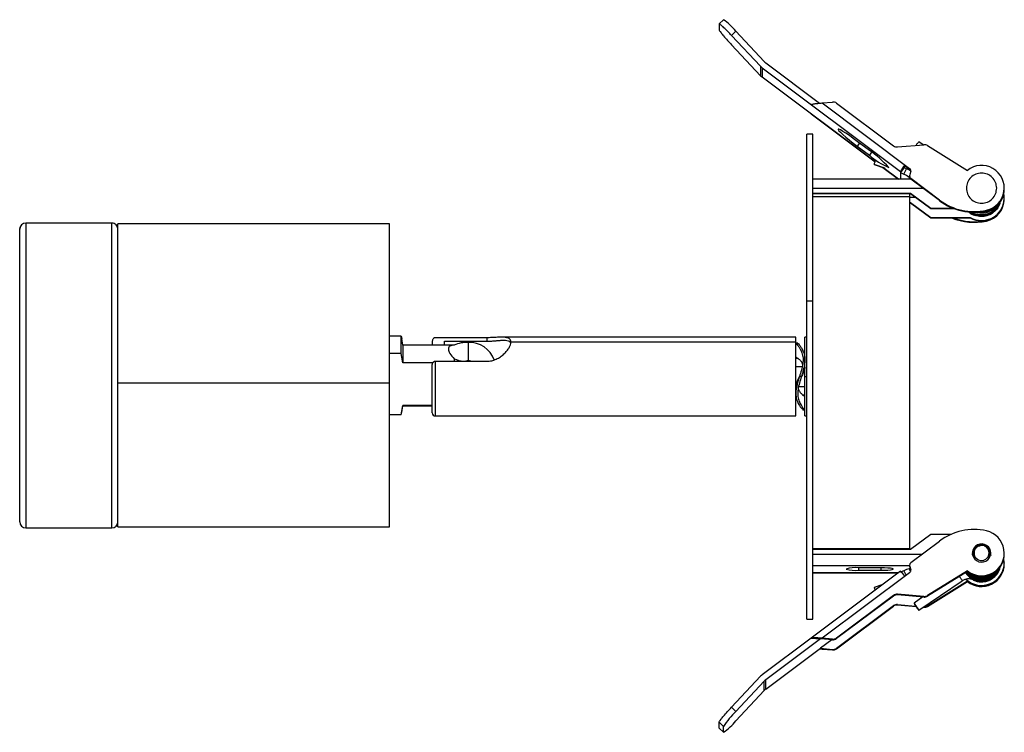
# Paper-space layout '_Derecha' of a CAD drawing. Header units: millimetres. Extents: x -152 to 11, y -55 to 63.
import ezdxf

# ---------------------------------------------------------------- set-up
doc = ezdxf.new("R2010")
doc.units = ezdxf.units.MM

psp = doc.layouts.new('_Derecha')

# ---------------------------------------------------------------- linework, layer by layer
at = {"color": 7, "linetype": 'Continuous', "lineweight": 25}
for p, q in [((-35.73, 62.51), (-36.47, 61.83)), ((-36.47, 61.82), (-36.47, 60.86)), ((-33.69, 60.61), (-34.42, 59.93)), ((-33.69, 60.61), (-29.04, 55.64)), ((-29.61, 54.82), (-34.42, 59.93)), ((-29.61, 53.27), (-34.42, 58.38)), ((-28.75, 55.38), (-19.89, 48.74)), ((-29.61, 54.82), (-29.61, 53.27)), ((-29.36, 54.59), (-6.54, 37.48)), ((-29.36, 54.59), (-29.36, 53.04)), ((-10.72, 39.07), (-29.36, 53.04)), ((-19.46, 48.78), (-17.76, 48.93)), ((-19.46, 48.78), (-5.03, 37.96)), ((-17.07, 48.73), (-7.7, 41.71)), ((-21.25, 46.96), (-10.72, 39.06)), ((-21.23, 46.96), (-21.25, 46.96)), ((-21, 43.63), (-22, 43.63)), ((-22, -36.37), (-22, 43.63)), ((-21, -36.37), (-21, 43.63)), ((-11.66, 40.94), (-13.66, 42.44)), ((-2.81, 41.88), (-3.52, 42.36)), ((-13.28, 42.15), (-13.66, 41.66)), ((-13.66, 41.66), (-11.66, 40.16)), ((-11.29, 40.66), (-11.66, 40.16)), ((-7.01, 41.51), (-2.66, 41.89)), ((-2.05, 41.74), (4.52, 37.65)), ((-10.86, 38.6), (-9.13, 38)), ((-9.12, 38), (-10.86, 38.6)), ((-9.45, 38.11), (-6.88, 36.18)), ((-6.87, 36.18), (-9.44, 38.11)), ((-5.93, 38.1), (-6.54, 37.29)), ((-6.54, 37.48), (-6.54, 36.18)), ((-5.98, 37.02), (-5.55, 37.92)), ((-5.93, 38.31), (-5.82, 38.46)), ((-5.93, 38.31), (-5.93, 38.1)), ((-5.55, 37.92), (-5.93, 38.1)), ((-5.52, 38.23), (-5.89, 38.36)), ((-5.82, 38.55), (-5.82, 38.46)), ((-5.82, 38.46), (-5.03, 37.86)), ((-5.03, 37.96), (-5.03, 37.86)), ((-4.78, 36.18), (-21, 36.18)), ((-6.54, 37.29), (-5.98, 37.02)), ((-5.08, 36.5), (-5.03, 36.6)), ((-5.08, 36.5), (-5.08, 36.18)), ((-5.04, 36.77), (-5.04, 36.67)), ((-5.03, 36.63), (-5.04, 36.67)), ((-5.03, 36.73), (-5.03, 36.63)), ((-0.08, 32.76), (-4.8, 36.29)), ((-4.8, 36.29), (-4.8, 36.19)), ((-0.08, 32.66), (-4.8, 36.19)), ((-2.74, 34.65), (-21, 34.65)), ((10.6, 34.62), (10.6, 34.72)), ((10.6, 34.54), (10.6, 34.6)), ((-4.87, 33.85), (-21, 33.85)), ((-4.87, 33.79), (-21, 33.79)), ((-21, 33.34), (-5, 33.34)), ((-5, -24.86), (-5, 33.79)), ((-4.02, 33.17), (-5, 33.17)), ((-1.5, 31.36), (-4.87, 33.85)), ((-4.87, 33.85), (-4.87, 33.79)), ((-1.5, 31.31), (-4.87, 33.79)), ((-0.08, 32.76), (-0.08, 32.66)), ((10.6, 33.06), (10.6, 33.12)), ((10.6, 32.94), (10.6, 33.04)), ((-5, 32.37), (-4.87, 32.37)), ((-5, 32.31), (-4.87, 32.31)), ((-4.87, 32.37), (-1.5, 29.89)), ((-4.87, 32.37), (-4.87, 32.31)), ((-4.87, 32.31), (-1.5, 29.83)), ((2.28, 31.36), (-1.5, 31.36)), ((-1.5, 31.36), (-1.5, 31.31)), ((2.44, 31.31), (-1.5, 31.31)), ((7.65, 31.08), (7.65, 30.98)), ((-1.5, 29.89), (4.98, 29.89)), ((-1.5, 29.83), (-1.5, 29.89)), ((-1.5, 29.83), (4.98, 29.83)), ((4.98, 29.83), (4.98, 29.89)), ((6.85, 29.33), (6.85, 29.39)), ((7.65, 29.29), (7.65, 29.39)), ((-151.88, -20.33), (-151.88, 27.97)), ((-136.68, 28.97), (-150.88, 28.97)), ((-150.88, 28.97), (-150.88, -21.33)), ((-136.68, 28.96), (-150.88, 28.96)), ((-136.68, -21.33), (-136.68, 28.97)), ((-90.88, 28.82), (-135.68, 28.82)), ((-135.68, -21.18), (-135.68, 28.82)), ((-90.88, -21.18), (-90.88, 28.82)), ((-22, 16.11), (-21, 16.11)), ((-88.91, 10.32), (-90.88, 10.32)), ((-88.91, 7.46), (-88.91, 10.32)), ((-88.91, 10.32), (-88.84, 9.9)), ((-88.65, 8.82), (-88.84, 9.91)), ((-74.8, 10.05), (-83.3, 10.05)), ((-74.8, 10.05), (-74.8, 9.48)), ((-23.8, 10.13), (-72.34, 10.13)), ((-23.8, -2.87), (-23.8, 10.13)), ((-22, 10.13), (-22.3, 10.13)), ((-22.3, -2.87), (-22.3, 10.13)), ((-80.18, 8.82), (-88.65, 8.82)), ((-88.65, 8.82), (-88.65, 5.92)), ((-83.8, 9.48), (-83.8, 8.82)), ((-81.8, 9.48), (-74.8, 9.48)), ((-81.8, 8.82), (-81.8, 9.48)), ((-77.88, 9.28), (-77.88, 6.27)), ((-23.8, 9.31), (-70.8, 9.31)), ((-23.5, 9.13), (-23.8, 9.13)), ((-88.91, 7.46), (-90.88, 7.46)), ((-88.65, 5.92), (-88.91, 7.46)), ((-80.18, 6.58), (-80.18, 6.17)), ((-23.43, 6.63), (-23.8, 6.63)), ((-22.3, 6.63), (-22.32, 6.63)), ((-83.71, 5.92), (-88.65, 5.92)), ((-83.8, -2.37), (-83.8, 5.6)), ((-83.3, 6.17), (-74.8, 6.17)), ((-83.3, 6.17), (-83.3, -2.87)), ((-23.8, 5.28), (-22.75, 5.28)), ((-22.3, 5.28), (-22.3, 5.28)), ((-22.89, 3.63), (-23.21, 3.63)), ((-22.3, 3.63), (-22, 3.63)), ((-135.68, 2.59), (-90.88, 2.59)), ((-23.8, 1.97), (-23.8, 1.97)), ((-23.35, 1.97), (-22.3, 1.97)), ((-23.8, 0.63), (-23.78, 0.63)), ((-22.67, 0.63), (-22.3, 0.63)), ((-88.91, -2.68), (-88.65, -1.14)), ((-88.84, -2.27), (-88.65, -1.18)), ((-83.8, -1.14), (-88.65, -1.14)), ((-88.65, -1.14), (-88.65, -1.18)), ((-88.65, -1.18), (-83.8, -1.18)), ((-88.91, -2.68), (-90.88, -2.68)), ((-83.3, -2.87), (-23.8, -2.87)), ((-22.6, -1.87), (-22.3, -1.87)), ((-22.3, -2.87), (-22, -2.87)), ((-150.88, -21.33), (-136.68, -21.33)), ((-135.68, -21.18), (-90.88, -21.18)), ((-4.87, -24.86), (-1.5, -22.37)), ((-1.5, -22.37), (1.91, -22.37)), ((-4.8, -27.05), (-0.08, -23.52)), ((6.68, -24.12), (6.88, -24.13)), ((6.85, -24.08), (6.85, -24.12)), ((6.94, -24.08), (6.94, -23.98)), ((7.36, -24.21), (7.56, -24.28)), ((-21, -24.72), (-5, -24.72)), ((-21, -24.86), (-4.87, -24.86)), ((-21, -25.65), (-2.93, -25.65)), ((5.6, -26.33), (5.6, -25.46)), ((7.8, -24.68), (7.89, -24.73)), ((7.89, -24.73), (7.93, -24.66)), ((7.89, -24.73), (8.27, -25.1)), ((8.1, -26.33), (8.1, -25.46)), ((8.1, -25.75), (8.26, -25.94)), ((10.6, -25.58), (10.6, -25.48)), ((10.6, -25.66), (10.6, -25.6)), ((-21, -27.51), (-5.04, -27.51)), ((-5.04, -27.53), (-5.04, -27.63)), ((5.55, -26.24), (5.6, -26.17)), ((5.57, -26.28), (5.6, -26.23)), ((8.1, -26.17), (8.15, -26.24)), ((8.1, -26.23), (8.13, -26.28)), ((10.6, -27.08), (10.52, -26.33)), ((10.6, -27.08), (10.6, -27.14)), ((10.6, -27.26), (10.6, -27.17)), ((-6.54, -28.47), (-21.25, -39.5)), ((-6.87, -28.72), (-21, -28.72)), ((-21, -28.73), (-6.88, -28.73)), ((-5.03, -28.72), (-19.46, -39.54)), ((-9.75, -27.91), (-13.45, -27.91)), ((-13.45, -27.91), (-13.45, -28.32)), ((-13.45, -28.32), (-9.75, -28.32)), ((-9.75, -27.91), (-9.75, -28.32)), ((-5.98, -28.41), (-6.4, -28.6)), ((-5.98, -28.41), (-5.62, -29.17)), ((-4.86, -28.53), (-5.08, -28.08)), ((-4.91, -27.99), (-4.91, -27.89)), ((4.52, -28.41), (-2.05, -32.5)), ((4.52, -28.51), (-2.05, -32.6)), ((4.52, -28.41), (4.52, -28.51)), ((9.82, -28.14), (9.93, -27.71)), ((-9.45, -30.66), (-10.86, -31.14)), ((-3.52, -34.9), (3.66, -30.04)), ((-3.52, -34.9), (3.65, -30.05)), ((-2.05, -34.19), (4.52, -30.09)), ((-2.05, -34.28), (4.52, -30.19)), ((3.65, -30.04), (3.65, -30.05)), ((4.52, -30.19), (4.52, -30.09)), ((5.45, -29.91), (5.46, -29.92)), ((5.46, -29.91), (5.45, -29.91)), ((6.83, -30.23), (7.38, -30.19)), ((6.85, -29.34), (6.85, -29.4)), ((8.64, -29.68), (8.62, -29.7)), ((-7.7, -32.47), (-17.07, -39.5)), ((-7.7, -32.57), (-7.7, -32.47)), ((-2.66, -32.65), (-7.01, -32.27)), ((-7.01, -32.27), (-7.01, -32.37)), ((-2.66, -32.75), (-7.01, -32.37)), ((-7.7, -32.57), (-17.07, -39.59)), ((-7.01, -33.96), (-4.03, -34.22)), ((-7.01, -33.96), (-7.01, -34.05)), ((-7.01, -34.05), (-3.96, -34.32)), ((-2.82, -32.73), (-4.3, -33.74)), ((-2.66, -32.65), (-2.66, -32.75)), ((-2.05, -32.5), (-2.05, -32.6)), ((-17.07, -41.18), (-7.7, -34.15)), ((-17.07, -41.28), (-7.7, -34.25)), ((-7.7, -34.25), (-7.7, -34.15)), ((-2.81, -34.42), (-2.66, -34.43)), ((-2.68, -34.33), (-2.66, -34.33)), ((-2.66, -34.43), (-2.66, -34.33)), ((-2.05, -34.28), (-2.05, -34.19)), ((-22, -36.37), (-21, -36.37)), ((-21.25, -39.51), (-29.36, -45.59)), ((-19.76, -39.64), (-28.75, -46.38)), ((-21.25, -39.51), (-19.76, -39.64)), ((-19.76, -39.64), (-19.76, -39.62)), ((-17.76, -39.79), (-19.76, -39.62)), ((-17.86, -39.78), (-19.76, -41.2)), ((-17.76, -39.69), (-19.46, -39.54)), ((-17.76, -39.79), (-17.76, -39.69)), ((-17.07, -39.5), (-17.07, -39.59)), ((-28.75, -47.93), (-19.76, -41.18)), ((-19.89, -41.28), (-19.46, -41.33)), ((-19.76, -41.2), (-19.76, -41.18)), ((-19.76, -41.2), (-17.76, -41.38)), ((-19.46, -41.33), (-17.76, -41.47)), ((-17.76, -41.47), (-17.76, -41.38)), ((-17.07, -41.18), (-17.07, -41.28)), ((-29.61, -45.82), (-34.42, -50.93)), ((-33.69, -51.6), (-29.04, -46.64)), ((-29.04, -48.18), (-29.04, -46.64)), ((-28.75, -47.93), (-28.75, -46.38)), ((-33.69, -53.15), (-29.04, -48.18)), ((-34.42, -50.93), (-33.69, -51.6)), ((-35.74, -54.08), (-36.47, -53.4)), ((-36.47, -54.36), (-36.47, -53.4)), ((-36.47, -54.36), (-35.74, -55.04)), ((-36.45, -54.36), (-36.47, -54.36)), ((-36.47, -54.37), (-35.73, -55.06)), ((-35.74, -55.04), (-35.74, -54.08))]:
    psp.add_line(p, q, dxfattribs=at)
at = {"color": 7, "linetype": 'Continuous', "lineweight": 25, "flags": 128}
for points in [[(-13.66, 42.44), (-14.33, 42.93), (-14.96, 43.38), (-15.54, 43.77), (-16.04, 44.09), (-16.43, 44.32), (-16.7, 44.45), (-16.84, 44.47), (-16.84, 44.39), (-16.7, 44.2), (-16.43, 43.93), (-16.04, 43.57), (-15.54, 43.14), (-14.96, 42.66), (-14.33, 42.16), (-13.66, 41.66)], [(-9.75, -28.32), (-9.17, -28.31), (-8.64, -28.28), (-8.2, -28.25), (-7.89, -28.2), (-7.72, -28.14), (-7.72, -28.09), (-7.89, -28.03), (-8.2, -27.98), (-8.64, -27.95), (-9.17, -27.92), (-9.75, -27.91)]]:
    psp.add_lwpolyline(points, dxfattribs=at)
at = {"color": 7, "linetype": 'Continuous', "lineweight": 25}
for centre, radius, start, end in [((-41.35, 54.45), 9.82, 38.7956, 55.1379), ((-27.43, 57.14), 2.2, 223.1398, 233.1346), ((-28.16, 56.19), 2, 223.2421, 233.1346), ((-28.16, 54.64), 2, 223.2421, 233.1346), ((-17.67, 47.93), 1, 53.1558, 94.9774), ((-20.44, 27.66), 15.91, 41.2385, 56.5495), ((-7.1, 42.51), 1, 233.1558, 274.9774), ((-2.58, 40.89), 1, 58.1061, 94.9726), ((-4.63, 47.82), 10.4, 227.4568, 248.3409), ((-0.67, 34.3), 6.68, 140.4624, 151.5667), ((-8.84, 30.84), 7.8, 58.9456, 65.1284), ((-5.39, 37.49), 0.595, 322.8598, 53.2164), ((-5.39, 37.39), 0.596, 4.7582, 53.1785), ((6.85, 34.73), 3.74, 282.3603, 128.5619), ((-7.2, 33.9), 3.35, 50.8169, 68.7545), ((-4.44, 36.77), 0.595, 142.845, 183.255), ((-4.44, 36.77), 0.596, 183.3051, 233.1783), ((-4.44, 36.67), 0.596, 183.3051, 233.1783), ((6.86, 34.55), 3.74, 267.1618, 359.8476), ((6.86, 34.61), 3.74, 273.8585, 359.859), ((6.86, 34.63), 3.74, 282.2205, 359.8929), ((5.62, 40.37), 9.52, 233.1604, 282.3374), ((5.62, 40.27), 9.52, 233.1604, 282.3374), ((6.86, 33.12), 3.74, 269.8081, 11.5387), ((6.86, 33.07), 3.74, 269.8527, 359.8713), ((6.87, 33.04), 3.73, 282.1874, 359.926), ((6.87, 32.94), 3.73, 282.1874, 359.926), ((5.62, 38.6), 9.52, 247.0654, 282.3277), ((5.62, 38.69), 9.52, 248.6285, 282.3273), ((6.84, 33.23), 3.2, 229.2979, 250.8972), ((6.84, 33.22), 3.2, 229.1747, 250.8972), ((6.85, 33.15), 3.76, 240.2036, 270.0074), ((6.85, 33.09), 3.76, 240.2036, 270.0074), ((-150.88, 27.97), 1, 90, 180), ((-150.89, 27.96), 1, 89.9893, 179.9893), ((-136.68, 27.97), 1, 0, 90), ((-136.68, 27.96), 1, 0.0107, 90.0107), ((-77.99, 3.85), 5.43, 88.8777, 113.7416), ((-77.88, 3.82), 5.5, 112.7182, 114.62), ((-77.7, 4.92), 4.36, 19.5181, 92.4392), ((-78.14, 11.06), 4.92, 245.5612, 264.2702), ((-77.88, 5.16), 1.11, 65.1032, 90.1883), ((-83.3, -2.37), 0.5, 180, 270), ((-150.88, -20.33), 1, 180, 270), ((-136.68, -20.33), 1, 270, 360), ((5.62, -31.13), 9.52, 77.6626, 126.8396), ((6.85, -25.49), 3.74, 231.4527, 77.6251), ((6.84, -25.48), 1.5, 86.5214, 266.9401), ((6.85, -25.58), 1.51, 86.6005, 178.0041), ((6.85, -25.67), 1.55, 89.9261, 149.8952), ((6.85, -25.47), 1.25, 0.2221, 179.7779), ((6.86, -25.48), 1.5, 266.5214, 86.9401), ((6.85, -25.67), 1.55, 30.1048, 90.0739), ((6.85, -25.58), 1.51, 1.9897, 86.8997), ((6.85, -25.56), 3.75, 231.7113, 359.7474), ((6.85, -25.46), 1.25, 180.2221, 359.7779), ((6.86, -25.6), 3.74, 269.8527, 359.8713), ((6.86, -25.65), 3.74, 269.8527, 359.8713), ((-4.44, -27.53), 0.595, 176.745, 217.155), ((-4.44, -27.53), 0.596, 126.8217, 176.6949), ((6.85, -27.12), 3.75, 225.6407, 359.7344), ((6.85, -27.07), 3.75, 226.6147, 359.7346), ((6.85, -27.15), 3.75, 231.6744, 359.7843), ((6.85, -27.25), 3.75, 231.6744, 359.7843), ((-13.96, -33.3), 5.41, 84.6148, 106.5701), ((-13.96, -22.93), 5.41, 253.4299, 275.3852), ((-9.48, -31.71), 4.37, 33.2292, 47.7999), ((-4.62, -30.7), 2.67, 99.9193, 120.683), ((-4.44, -27.63), 0.595, 180.0125, 217.1539), ((-5.39, -28.25), 0.595, 306.7836, 37.1402), ((-5.39, -28.34), 0.595, 4.7374, 37.1497), ((6.85, -25.63), 3.76, 230.6851, 270.0188), ((6.85, -25.58), 3.76, 231.4908, 270.0182), ((6.84, -27.02), 3.21, 244.4475, 303.5034), ((-7.1, -33.27), 1, 85.0226, 126.8442), ((-7.1, -33.37), 1, 85.0226, 126.8442), ((-7.1, -34.96), 1, 85.0226, 126.8442), ((-7.1, -35.05), 1, 85.0226, 126.8442), ((-2.58, -31.65), 1, 265.0274, 301.8939), ((-2.58, -31.75), 1, 265.0274, 301.8939), ((-2.58, -33.33), 1, 265.0274, 301.8939), ((-2.58, -33.43), 1, 265.0274, 301.8939), ((-17.67, -38.69), 1, 265.0226, 306.8442), ((-17.67, -38.79), 1, 265.0226, 306.8442), ((-17.67, -40.38), 1, 265.0226, 306.8442), ((-17.67, -40.47), 1, 265.0226, 306.8442), ((-28.16, -47.18), 2, 126.8654, 136.7579), ((-27.43, -48.14), 2.2, 126.8654, 136.8602), ((-27.43, -49.68), 2.2, 126.8654, 136.8602), ((-23.63, -62), 14.47, 134.0735, 146.8194), ((-40.47, -47.87), 8.59, 303.3988, 322.0548)]:
    psp.add_arc(centre, radius, start, end, dxfattribs=at)
for points, knots in [([(-34.42, 59.93), (-34.61, 60.13), (-35, 60.54), (-35.56, 61.1), (-36.05, 61.56), (-36.4, 61.85), (-36.45, 61.83), (-36.47, 61.82)], [0, 0, 0, 0, 0.176813, 0.36715, 0.563551, 0.790275, 1, 1, 1, 1]), ([(-36.47, 60.86), (-36.45, 60.81), (-36.42, 60.72), (-36.16, 60.36), (-35.72, 59.82), (-35.11, 59.13), (-34.64, 58.63), (-34.42, 58.38)], [0, 0, 0, 0, 0.176813, 0.367149, 0.563551, 0.790275, 1, 1, 1, 1]), ([(-21.25, 48.51), (-21.24, 48.52), (-21.22, 48.54), (-21.09, 48.57), (-20.88, 48.62), (-20.53, 48.67), (-20.05, 48.73), (-19.66, 48.76), (-19.46, 48.78)], [0, 0, 0, 0, 0.104748, 0.221965, 0.354801, 0.502841, 0.753339, 1, 1, 1, 1]), ([(-3.96, 41.78), (-3.94, 41.8), (-3.88, 41.9), (-3.76, 42.07), (-3.63, 42.24), (-3.54, 42.35), (-3.52, 42.35), (-3.52, 42.35)], [0, 0, 0, 0, 0.070233, 0.302675, 0.535116, 0.767558, 1, 1, 1, 1]), ([(-10.86, 38.6), (-10.86, 38.62), (-10.85, 38.66), (-10.8, 38.84), (-10.73, 39.04), (-10.68, 39.18), (-10.66, 39.23)], [0, 0, 0, 0, 0.277766, 0.555531, 0.833297, 1, 1, 1, 1]), ([(9.35, 34.72), (9.31, 35.05), (9.24, 35.7), (8.66, 36.53), (7.83, 37.08), (6.85, 37.27), (5.87, 37.08), (5.04, 36.53), (4.46, 35.7), (4.39, 35.05), (4.35, 34.72)], [0, 0, 0, 0, 0.1250575, 0.2500054, 0.374898, 0.4997877, 0.624727, 0.7497697, 0.8748406, 1, 1, 1, 1]), ([(4.35, 34.72), (4.39, 34.4), (4.46, 33.74), (5.04, 32.92), (5.87, 32.36), (6.85, 32.17), (7.83, 32.36), (8.66, 32.91), (9.24, 33.74), (9.31, 34.39), (9.35, 34.72)], [0, 0, 0, 0, 0.125057, 0.250005, 0.374898, 0.499788, 0.624727, 0.74977, 0.874841, 1, 1, 1, 1]), ([(9.85, 32.4), (9.81, 32.26), (9.69, 31.8), (9.19, 31.14), (8.4, 30.53), (7.46, 30.18), (6.46, 30.14), (5.58, 30.35), (5.13, 30.68), (4.94, 30.82)], [0, 0, 0, 0, 0.070494, 0.233778, 0.396902, 0.560197, 0.723311, 0.886611, 1, 1, 1, 1]), ([(9.75, 32.28), (9.7, 32.14), (9.54, 31.69), (8.97, 31.07), (8.14, 30.53), (7.16, 30.27), (6.17, 30.34), (5.48, 30.53), (5.2, 30.76), (5.17, 30.78)], [0, 0, 0, 0, 0.081971, 0.261786, 0.441812, 0.621632, 0.801651, 0.981482, 1, 1, 1, 1]), ([(9.28, 31.75), (9.27, 31.72), (9.07, 31.41), (8.47, 31), (7.56, 30.61), (6.57, 30.53), (5.96, 30.71), (5.67, 30.8)], [0, 0, 0, 0, 0.02583, 0.273295, 0.52047, 0.767937, 1, 1, 1, 1]), ([(9.86, 32.25), (9.86, 32.21), (9.79, 31.84), (9.37, 31.24), (8.67, 30.54), (7.75, 30.12), (6.75, 29.97), (6.11, 30.12), (5.79, 30.2)], [0, 0, 0, 0, 0.025312, 0.220249, 0.415242, 0.610157, 0.805169, 1, 1, 1, 1]), ([(8.71, 31.06), (8.71, 31.08), (8.69, 31.11), (8.63, 31.21), (8.59, 31.28), (8.58, 31.29)], [0, 0, 0, 0, 0.481635, 0.962913, 1, 1, 1, 1]), ([(9.47, 31.86), (9.45, 31.82), (9.29, 31.49), (8.98, 31.26), (8.71, 31.06)], [0, 0, 0, 0, 0.106851, 1, 1, 1, 1]), ([(9.49, 31.5), (9.52, 31.54), (9.72, 31.74), (9.8, 32.02), (9.86, 32.25)], [0, 0, 0, 0, 0.196206, 1, 1, 1, 1]), ([(5.83, 30.36), (5.82, 30.33), (5.8, 30.24), (5.79, 30.22), (5.79, 30.2)], [0, 0, 0, 0, 0.330154, 1, 1, 1, 1]), ([(5.79, 30.2), (5.79, 30.2), (5.79, 30.2), (5.79, 30.2), (5.79, 30.2)], [0, 0, 0, 0, 0.500668, 1, 1, 1, 1]), ([(-83.3, 10.05), (-83.34, 10.04), (-83.41, 10.04), (-83.52, 10), (-83.61, 9.93), (-83.7, 9.83), (-83.78, 9.68), (-83.79, 9.55), (-83.8, 9.48)], [0, 0, 0, 0, 0.1227035, 0.2501805, 0.3709966, 0.5011374, 0.7412686, 1, 1, 1, 1]), ([(-70.8, 9.31), (-70.82, 9.43), (-70.84, 9.62), (-70.97, 9.79), (-71.12, 9.91), (-71.33, 10.01), (-71.62, 10.08), (-71.96, 10.12), (-72.36, 10.13), (-72.79, 10.12), (-73.21, 10.1), (-73.62, 10.08), (-74.13, 10.05), (-74.53, 10.05), (-74.8, 10.05)], [0, 0, 0, 0, 0.124477, 0.185775, 0.24971, 0.330973, 0.411132, 0.499921, 0.58348, 0.670764, 0.749855, 0.81474, 0.874911, 1, 1, 1, 1]), ([(-80.18, 8.82), (-80.44, 8.79), (-80.84, 8.75), (-81.09, 8.48), (-81.16, 8.2), (-81.09, 7.84), (-80.84, 7.3), (-80.44, 6.87), (-80.18, 6.58)], [0, 0, 0, 0, 0.250434, 0.375889, 0.501442, 0.626181, 0.751146, 1, 1, 1, 1]), ([(-74.8, 9.48), (-74.67, 9.48), (-74.4, 9.48), (-74, 9.5), (-73.62, 9.52), (-73.3, 9.55), (-73.02, 9.57), (-72.8, 9.59), (-72.6, 9.61), (-72.42, 9.62), (-72.25, 9.62), (-72.11, 9.63), (-72.02, 9.63), (-71.99, 9.63), (-71.8, 9.62), (-71.47, 9.6), (-71.1, 9.47), (-70.88, 9.29), (-70.86, 9.12), (-70.85, 9.07)], [0, 0, 0, 0, 0.066093, 0.134156, 0.198656, 0.268825, 0.308908, 0.353841, 0.403643, 0.433621, 0.470964, 0.516936, 0.530731, 0.53533, 0.538397, 0.672084, 0.806574, 0.94056, 1, 1, 1, 1]), ([(-74.8, 6.17), (-74.67, 6.17), (-74.4, 6.18), (-74, 6.25), (-73.62, 6.36), (-73.12, 6.56), (-72.55, 6.89), (-71.96, 7.36), (-71.47, 7.87), (-71.1, 8.39), (-70.85, 8.89), (-70.82, 9.17), (-70.8, 9.31)], [0, 0, 0, 0, 0.061781, 0.1251669, 0.1853881, 0.2503411, 0.3753774, 0.5006204, 0.625181, 0.749994, 0.8743222, 1, 1, 1, 1]), ([(-23.8, 9.13), (-23.77, 9.1), (-23.72, 9.06), (-23.48, 8.79), (-23.28, 8.51), (-23.18, 8.34), (-23.12, 8.24), (-23.1, 8.22), (-23.1, 8.21), (-22.99, 8.01), (-22.78, 7.56), (-22.57, 6.72), (-22.62, 5.73), (-22.88, 4.69), (-23.1, 3.98), (-23.21, 3.63)], [0, 0, 0, 0, 0.124511, 0.249683, 0.31029, 0.355539, 0.369408, 0.37315, 0.374223, 0.374764, 0.499397, 0.624505, 0.749508, 0.874476, 1, 1, 1, 1]), ([(-23.5, 9.13), (-23.47, 9.1), (-23.42, 9.06), (-23.12, 8.74), (-22.9, 8.41), (-22.68, 8.02), (-22.47, 7.56), (-22.27, 6.71), (-22.32, 5.72), (-22.57, 4.68), (-22.78, 3.98), (-22.89, 3.63)], [0, 0, 0, 0, 0.125229, 0.250154, 0.367495, 0.375254, 0.500656, 0.625822, 0.749931, 0.874979, 1, 1, 1, 1]), ([(-23.8, 6.88), (-23.77, 6.86), (-23.72, 6.83), (-23.49, 6.67), (-23.28, 6.5), (-23.07, 6.3), (-22.82, 6.01), (-22.72, 5.72), (-22.68, 5.61)], [0, 0, 0, 0, 0.214337, 0.4284911, 0.5019774, 0.6432273, 0.8569311, 1, 1, 1, 1]), ([(-83.8, 5.6), (-83.79, 5.67), (-83.78, 5.8), (-83.7, 5.95), (-83.61, 6.05), (-83.52, 6.12), (-83.41, 6.16), (-83.34, 6.16), (-83.3, 6.17)], [0, 0, 0, 0, 0.256919, 0.498673, 0.625709, 0.749277, 0.875648, 1, 1, 1, 1]), ([(-78.31, 6.16), (-78.3, 6.17), (-78.23, 6.22), (-78.08, 6.26), (-77.95, 6.27), (-77.88, 6.27)], [0, 0, 0, 0, 0.112914, 0.557348, 1, 1, 1, 1]), ([(-22.3, 5.19), (-22.3, 5.18), (-22.3, 5.07), (-22.37, 4.75), (-22.56, 4.23), (-22.77, 3.83), (-22.88, 3.63)], [0, 0, 0, 0, 0.019914, 0.219502, 0.609502, 1, 1, 1, 1]), ([(-22.3, 5.18), (-22.3, 5.36), (-22.3, 5.77), (-22.3, 6.15), (-22.3, 6.36)], [0, 0, 0, 0, 0.437725, 1, 1, 1, 1]), ([(-23.21, 3.63), (-23.32, 3.27), (-23.53, 2.57), (-23.78, 1.52), (-23.83, 0.54), (-23.63, -0.31), (-23.42, -0.77), (-23.2, -1.16), (-22.98, -1.48), (-22.68, -1.81), (-22.63, -1.85), (-22.6, -1.87)], [0, 0, 0, 0, 0.125399, 0.250402, 0.375195, 0.500211, 0.624879, 0.632598, 0.750022, 0.875112, 1, 1, 1, 1]), ([(-23.22, 3.63), (-23.32, 3.42), (-23.54, 3.02), (-23.73, 2.51), (-23.8, 2.18), (-23.8, 2.07), (-23.79, 2.06)], [0, 0, 0, 0, 0.388887, 0.779825, 0.979619, 1, 1, 1, 1]), ([(-22.89, 3.63), (-23, 3.27), (-23.22, 2.57), (-23.48, 1.53), (-23.53, 0.54), (-23.32, -0.31), (-23.11, -0.76), (-23, -0.95), (-23, -0.95), (-23, -0.96), (-22.98, -0.99), (-22.92, -1.09), (-22.82, -1.26), (-22.62, -1.53), (-22.38, -1.81), (-22.33, -1.85), (-22.3, -1.87)], [0, 0, 0, 0, 0.1248, 0.250105, 0.375255, 0.500376, 0.62512, 0.625302, 0.625618, 0.626654, 0.63034, 0.644164, 0.68959, 0.750515, 0.874798, 1, 1, 1, 1]), ([(-23.8, 2.07), (-23.8, 1.89), (-23.8, 1.48), (-23.8, 1.11), (-23.8, 0.89)], [0, 0, 0, 0, 0.437725, 1, 1, 1, 1]), ([(-23.42, 1.65), (-23.38, 1.53), (-23.28, 1.24), (-23.02, 0.95), (-22.82, 0.75), (-22.61, 0.58), (-22.38, 0.42), (-22.33, 0.39), (-22.3, 0.38)], [0, 0, 0, 0, 0.143919, 0.357717, 0.49836, 0.572408, 0.786435, 1, 1, 1, 1]), ([(5.68, -24.67), (5.77, -24.6), (5.99, -24.41), (6.32, -24.28), (6.55, -24.27), (6.59, -24.27)], [0, 0, 0, 0, 0.333135, 0.877452, 1, 1, 1, 1]), ([(7.37, -24.35), (7.43, -24.36), (7.68, -24.42), (7.93, -24.58), (8.07, -24.75), (8.09, -24.78)], [0, 0, 0, 0, 0.2238963, 0.8785984, 1, 1, 1, 1]), ([(5.31, -25.67), (5.35, -25.59), (5.42, -25.43), (5.56, -25.32), (5.63, -25.27)], [0, 0, 0, 0, 0.511903, 1, 1, 1, 1]), ([(5.32, -25.75), (5.33, -25.73), (5.39, -25.6), (5.5, -25.51), (5.61, -25.42)], [0, 0, 0, 0, 0.109094, 1, 1, 1, 1]), ([(5.37, -25.44), (5.42, -25.34), (5.5, -25.21), (5.62, -25.12), (5.66, -25.1)], [0, 0, 0, 0, 0.701293, 1, 1, 1, 1]), ([(5.39, -25.81), (5.45, -25.71), (5.52, -25.6), (5.62, -25.53), (5.64, -25.52)], [0, 0, 0, 0, 0.851712, 1, 1, 1, 1]), ([(5.41, -25.22), (5.49, -25.11), (5.59, -24.97), (5.75, -24.88), (5.78, -24.86)], [0, 0, 0, 0, 0.758057, 1, 1, 1, 1]), ([(5.42, -25.89), (5.44, -25.86), (5.48, -25.78), (5.56, -25.73), (5.6, -25.7)], [0, 0, 0, 0, 0.40303, 1, 1, 1, 1]), ([(5.46, -25.02), (5.57, -24.89), (5.7, -24.74), (5.88, -24.66), (5.92, -24.64)], [0, 0, 0, 0, 0.794316, 1, 1, 1, 1]), ([(7.9, -24.71), (7.95, -24.75), (8.03, -24.83), (8.12, -24.92), (8.16, -24.96)], [0, 0, 0, 0, 0.500697, 1, 1, 1, 1]), ([(8, -24.98), (8.07, -25.03), (8.2, -25.12), (8.27, -25.26), (8.31, -25.32)], [0, 0, 0, 0, 0.508702, 1, 1, 1, 1]), ([(8.03, -25.12), (8.04, -25.13), (8.18, -25.22), (8.26, -25.37), (8.34, -25.5)], [0, 0, 0, 0, 0.089694, 1, 1, 1, 1]), ([(8.07, -25.31), (8.17, -25.39), (8.28, -25.48), (8.33, -25.61), (8.34, -25.62)], [0, 0, 0, 0, 0.910218, 1, 1, 1, 1]), ([(8.07, -25.45), (8.12, -25.5), (8.26, -25.6), (8.34, -25.76), (8.39, -25.86)], [0, 0, 0, 0, 0.383385, 1, 1, 1, 1]), ([(8.1, -25.59), (8.1, -25.6), (8.19, -25.66), (8.24, -25.75), (8.29, -25.84)], [0, 0, 0, 0, 0.03201, 1, 1, 1, 1]), ([(4.21, -28.71), (4.36, -28.91), (4.7, -29.39), (5.5, -29.88), (6.46, -30.14), (7.47, -30.09), (8.41, -29.75), (9.19, -29.13), (9.72, -28.43), (9.84, -27.92), (9.89, -27.73)], [0, 0, 0, 0, 0.106734, 0.242567, 0.378243, 0.514079, 0.649754, 0.785588, 0.921268, 1, 1, 1, 1]), ([(4.28, -28.66), (4.35, -28.76), (4.58, -29.14), (5.24, -29.6), (6.17, -29.96), (7.17, -30), (8.14, -29.75), (8.98, -29.2), (9.58, -28.53), (9.75, -28.01), (9.83, -27.81)], [0, 0, 0, 0, 0.0529199, 0.1953141, 0.3378048, 0.4801821, 0.6226858, 0.7650498, 0.9075628, 1, 1, 1, 1]), ([(4.33, -28.63), (4.54, -28.86), (4.98, -29.33), (5.88, -29.74), (6.87, -29.89), (7.86, -29.71), (8.75, -29.25), (9.4, -28.64), (9.63, -28.14), (9.72, -27.94)], [0, 0, 0, 0, 0.144609, 0.296037, 0.447466, 0.598873, 0.750323, 0.901713, 1, 1, 1, 1]), ([(4.45, -28.58), (4.55, -28.71), (4.86, -29.1), (5.6, -29.5), (6.57, -29.74), (7.57, -29.66), (8.49, -29.27), (9.1, -28.84), (9.3, -28.5), (9.34, -28.45)], [0, 0, 0, 0, 0.089315, 0.264595, 0.440045, 0.61531, 0.790769, 0.966027, 1, 1, 1, 1]), ([(4.48, -28.52), (4.51, -28.55), (4.72, -28.85), (5.34, -29.24), (6.27, -29.56), (7.28, -29.58), (8.22, -29.27), (8.86, -28.91), (9.08, -28.62), (9.11, -28.58)], [0, 0, 0, 0, 0.024715, 0.214877, 0.404985, 0.595172, 0.785254, 0.975463, 1, 1, 1, 1]), ([(8.63, -29.68), (8.89, -29.47), (9.4, -29.05), (9.83, -28.33), (9.9, -27.85), (9.93, -27.71)], [0, 0, 0, 0, 0.407087, 0.814544, 1, 1, 1, 1]), ([(3.65, -30.05), (3.65, -30.03), (3.64, -30), (3.55, -29.85), (3.43, -29.66), (3.31, -29.47), (3.23, -29.36), (3.21, -29.33)], [0, 0, 0, 0, 0.220201, 0.440401, 0.660602, 0.880803, 1, 1, 1, 1]), ([(5.45, -29.91), (5.3, -29.86), (5.01, -29.74), (4.53, -29.72), (4.06, -29.81), (3.79, -29.97), (3.65, -30.05)], [0, 0, 0, 0, 0.2500457, 0.4999982, 0.7499477, 1, 1, 1, 1]), ([(5.45, -29.91), (5.45, -29.91), (5.45, -29.89), (5.47, -29.83), (5.52, -29.73), (5.56, -29.63), (5.59, -29.58)], [0, 0, 0, 0, 0.197609, 0.429527, 0.697761, 1, 1, 1, 1]), ([(5.46, -29.92), (5.48, -29.93), (5.69, -30.03), (6.15, -30.19), (6.59, -30.22), (6.83, -30.23)], [0, 0, 0, 0, 0.052661, 0.501183, 1, 1, 1, 1]), ([(7.38, -30.19), (7.6, -30.14), (7.96, -30.05), (8.36, -29.86), (8.55, -29.74), (8.62, -29.7)], [0, 0, 0, 0, 0.498593, 0.833119, 1, 1, 1, 1]), ([(-10.69, -31.58), (-10.7, -31.55), (-10.74, -31.43), (-10.8, -31.28), (-10.85, -31.15), (-10.86, -31.15), (-10.86, -31.15)], [0, 0, 0, 0, 0.108961, 0.405974, 0.702987, 1, 1, 1, 1]), ([(-10.86, -31.15), (-10.86, -31.17), (-10.85, -31.2), (-10.8, -31.37), (-10.75, -31.53), (-10.72, -31.61)], [0, 0, 0, 0, 0.338078, 0.676155, 1, 1, 1, 1]), ([(-19.46, -39.54), (-19.71, -39.52), (-20.2, -39.49), (-20.76, -39.46), (-21.08, -39.47), (-21.22, -39.48), (-21.24, -39.5), (-21.25, -39.51)], [0, 0, 0, 0, 0.315999, 0.62442, 0.765784, 0.889847, 1, 1, 1, 1]), ([(-36.47, -53.4), (-36.45, -53.36), (-36.42, -53.27), (-36.16, -52.91), (-35.72, -52.37), (-35.11, -51.67), (-34.64, -51.17), (-34.42, -50.93)], [0, 0, 0, 0, 0.176813, 0.367149, 0.563551, 0.790275, 1, 1, 1, 1])]:
    psp.add_open_spline(points, degree=3, knots=knots, dxfattribs=at)
for points in [[(-3.52, -34.9), (-3.52, -34.88), (-3.54, -34.84), (-3.63, -34.69), (-3.76, -34.48), (-3.91, -34.25), (-4.07, -34.03), (-4.2, -33.85), (-4.29, -33.74), (-4.3, -33.74), (-4.3, -33.74)], [(-4.3, -33.74), (-4.3, -33.76), (-4.29, -33.8), (-4.2, -33.95), (-4.07, -34.16), (-3.91, -34.39), (-3.76, -34.61), (-3.63, -34.79), (-3.54, -34.9), (-3.52, -34.9), (-3.52, -34.9)]]:
    psp.add_open_spline(points, degree=3, dxfattribs=at)

doc.saveas('drawing.dxf')
